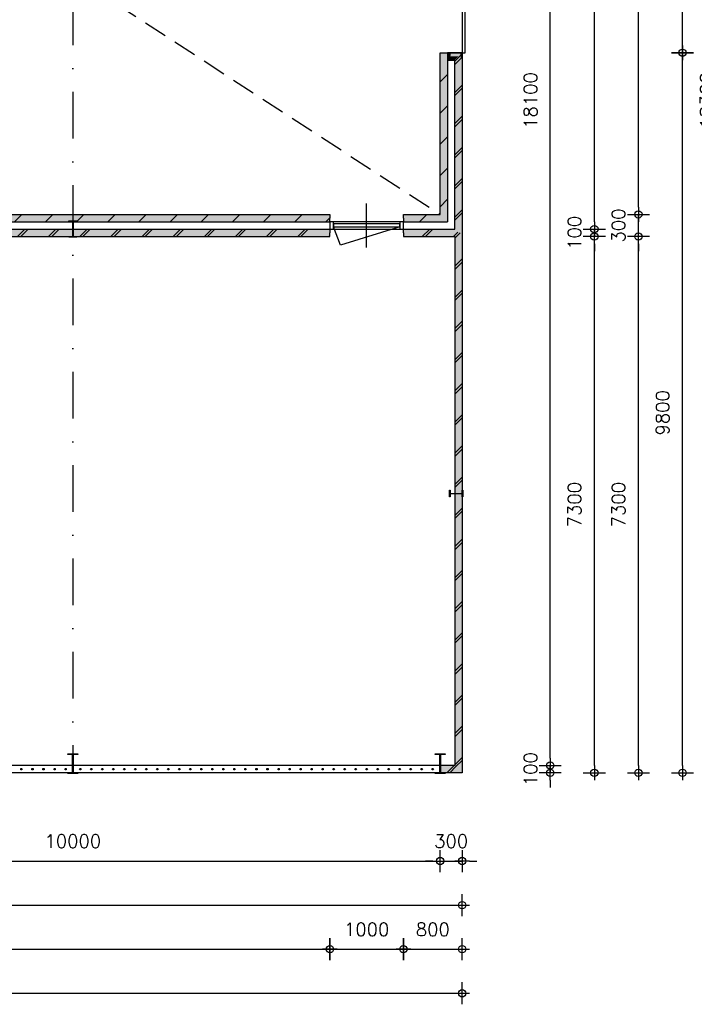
# Model space of a CAD drawing. Extents: x 0 to 114000, y -59400 to 0.
# Tile 15 of 24: x 78576 to 87761, y -52214 to -38814. Entities that reach past the tile are written whole.
import ezdxf

# ---------------------------------------------------------------- set-up
doc = ezdxf.new("R2010")
doc.units = 0
doc.header["$LTSCALE"] = 100
doc.header["$MEASUREMENT"] = 0
doc.header["$PDMODE"] = 1
doc.header["$PDSIZE"] = -3
doc.linetypes.add('DASHDOT2', pattern=[12.7, 6.35, -3.175, 0, -3.175])
doc.linetypes.add('HIDDEN2', pattern=[4.7625, 3.175, -1.5875])
doc.layers.get('0').update_dxf_attribs({"linetype": 'CONTINUOUS'})
doc.layers.get('DEFPOINTS').update_dxf_attribs({"linetype": 'CONTINUOUS'})
for name, color, linetype in [('A--A21--_F1---', 8, 'CONTINUOUS'), ('A--A21--_F123-', 9, 'CONTINUOUS'), ('A--L$7A-_STRAMIEN', 1, 'DASHDOT2'), ('A--L21--', 7, 'CONTINUOUS'), ('A--L21--_F1---', 7, 'CONTINUOUS'), ('A--L21--_F123-', 1, 'CONTINUOUS'), ('A--L28--', 7, 'CONTINUOUS'), ('A--L28--_F1---', 1, 'HIDDEN2'), ('A--L31--_F123-', 7, 'CONTINUOUS'), ('A--L32--_F123-', 7, 'CONTINUOUS'), ('A--M$1A-_F123-_MAATV', 7, 'CONTINUOUS'), ('X--LP---_F1---', 9, 'CONTINUOUS'), ('X--LR---_CP', 7, 'CONTINUOUS')]:
    doc.layers.add(name, color=color, linetype=linetype)
doc.styles.add('MISO', font='ROMANS.shx')
doc.dimstyles.new('DLV18', dxfattribs={"dimscale": 100, "dimtxt": 1.8, "dimasz": 1, "dimexe": 0, "dimexo": 0, "dimgap": 0, "dimtad": 0, "dimdec": 0, "dimrnd": 1, "dimzin": 0, "dimtxsty": 'MISO', "dimblk1": '$DIMDLV', "dimblk2": '$DIMDLV', "dimsah": 1, "dimcen": 0, "dimse1": 1, "dimse2": 1, "dimclrd": 256, "dimclre": 256, "dimclrt": 1, "dimazin": 3, "dimtfac": 1, "dimtdec": 0, "dimtix": 1, "dimtmove": 0, "dimatfit": 3, "dimtvp": 1.5, "dimtolj": 1, "dimtzin": 0})
pattern_1 = [(45, (-29350, 88026), (-212.0001, 212.0001), []), (45, (-29307.6, 88026), (-212.0001, 212.0001), [])]

# ---------------------------------------------------------------- blocks, each defined once
blk = doc.blocks.new('QD20568-')
at = {"layer": 'A--L28--_F1---', "color": 2, "linetype": 'CONTINUOUS'}
blk.add_lwpolyline([(67.5, -135), (-67.5, -135), (-67.5, -124.8), (-10.3, -124.8, 0.4142136), (-3.3, -117.8), (-3.3, 117.8, 0.4142136), (-10.3, 124.8), (-67.5, 124.8), (-67.5, 135), (67.5, 135), (67.5, 124.8), (10.3, 124.8, 0.4142136), (3.3, 117.8), (3.3, -117.8, 0.4142136), (10.3, -124.8), (67.5, -124.8)], format="xyb", close=True, dxfattribs=at)
at = {"layer": 'X--LR---_CP', "color": 4, "linetype": 'CONTINUOUS'}
for p in [(-3.3, 0), (0, 0), (3.3, 0)]:
    blk.add_point(p, dxfattribs=at)
blk = doc.blocks.new('*U260')
at = {"layer": 'A--A21--_F123-', "linetype": 'CONTINUOUS'}
for p, q in [((258, -50), (358, 50)), ((301, -50), (401, 50)), ((682, -50), (741, 9))]:
    blk.add_line(p, q, dxfattribs=at)
blk = doc.blocks.new('*U76')
at = {"layer": 'A--L21--_F1---', "color": 2, "linetype": 'CONTINUOUS'}
for points in [[(0, 0), (0, 50), (700, 50), (700, 50)], [(0, 0), (0, -50), (700, -50), (700, -50)]]:
    blk.add_lwpolyline(points, dxfattribs=at)
at = {"layer": 'X--LP---_F1---'}
for points in [[(0, 0), (0, 50), (750, 0), (700, 50)], [(750, 0), (700, -50), (0, 0), (0, -50)]]:
    blk.add_solid(points, dxfattribs=at)
blk.add_blockref('*U260', (0, 0))
blk = doc.blocks.new('*U256')
at = {"layer": 'A--A21--_F123-', "linetype": 'CONTINUOUS'}
blk.add_line((218, -50), (318, 50), dxfattribs=at)
blk = doc.blocks.new('*U75')
at = {"layer": 'A--L21--_F1---', "color": 2, "linetype": 'CONTINUOUS'}
for points in [[(0, 0), (0, 50), (500, 50), (500, 50)], [(0, 0), (0, -50), (600, -50), (600, -50)]]:
    blk.add_lwpolyline(points, dxfattribs=at)
at = {"layer": 'X--LP---_F1---'}
for points in [[(0, 0), (0, 50), (550, 0), (500, 50)], [(550, 0), (600, -50), (0, 0), (0, -50)]]:
    blk.add_solid(points, dxfattribs=at)
blk.add_blockref('*U256', (0, 0))
blk = doc.blocks.new('QD20566-')
at = {"layer": 'A--L28--_F1---', "color": 2, "linetype": 'CONTINUOUS'}
blk.add_lwpolyline([(55, -110), (-55, -110), (-55, -100.8), (-9.95, -100.8, 0.41421356), (-2.95, -93.8), (-2.95, 93.8, 0.41421356), (-9.95, 100.8), (-55, 100.8), (-55, 110), (55, 110), (55, 100.8), (9.95, 100.8, 0.41421356), (2.95, 93.8), (2.95, -93.8, 0.41421356), (9.95, -100.8), (55, -100.8)], format="xyb", close=True, dxfattribs=at)
at = {"layer": 'X--LR---_CP', "color": 4, "linetype": 'CONTINUOUS'}
for p in [(-2.95, 0), (0, 0), (2.95, 0)]:
    blk.add_point(p, dxfattribs=at)
blk = doc.blocks.new('*U79')
at = {"layer": 'A--A21--_F123-'}
h = blk.add_hatch(dxfattribs=at)
h.set_pattern_fill('ALFALINE', color=256, scale=300, style=0)
h.set_pattern_definition([(45, (-29150, 87870), (-212.132, 212.132), [])])
h.paths.add_polyline_path([(0, 0), (50, 0), (50, -2300), (0, -2250), (-50, -2200), (-50, 0)])
at = {"layer": 'A--L21--_F1---', "color": 2, "linetype": 'CONTINUOUS'}
for points in [[(-50, -2200), (-50, -2200), (-50, 0), (0, 0)], [(0, 0), (50, 0), (50, -2300), (50, -2300)]]:
    blk.add_lwpolyline(points, dxfattribs=at)
at = {"layer": 'X--LP---_F1---'}
for points in [[(0, -2250), (-50, -2200), (0, 0), (-50, 0)], [(0, 0), (50, 0), (0, -2250), (50, -2300)]]:
    blk.add_solid(points, dxfattribs=at)
blk = doc.blocks.new('*U273')
at = {"layer": 'A--A21--_F123-', "linetype": 'CONTINUOUS'}
for p, q in [((-50, -75), (25, 0)), ((-50, -456), (50, -356)), ((-50, -499), (50, -399)), ((-50, -880), (50, -780)), ((-50, -923), (50, -823)), ((-50, -1304), (50, -1204)), ((-50, -1347), (50, -1247)), ((-50, -1728), (50, -1628)), ((-50, -1771), (50, -1671)), ((-50, -2152), (50, -2052)), ((-50, -2195), (50, -2095)), ((-50, -2576), (50, -2476)), ((-50, -2619), (50, -2519)), ((-50, -3000), (50, -2900)), ((-50, -3043), (50, -2943)), ((-50, -3424), (50, -3324)), ((-50, -3467), (50, -3367)), ((-50, -3848), (50, -3748)), ((-50, -3891), (50, -3791)), ((-50, -4272), (50, -4172)), ((-50, -4315), (50, -4215)), ((-50, -4696), (50, -4596)), ((-50, -4739), (50, -4639)), ((-50, -5120), (50, -5020)), ((-50, -5163), (50, -5063)), ((-50, -5544), (50, -5444)), ((-50, -5587), (50, -5487)), ((-50, -5968), (50, -5868)), ((-50, -6011), (50, -5911)), ((-50, -6392), (50, -6292)), ((-50, -6435), (50, -6335)), ((-50, -6816), (50, -6716)), ((-50, -6859), (50, -6759)), ((-50, -7240), (50, -7140)), ((-34, -7266), (50, -7183))]:
    blk.add_line(p, q, dxfattribs=at)
blk = doc.blocks.new('*U78')
at = {"layer": 'A--L21--_F1---', "color": 2, "linetype": 'CONTINUOUS'}
for points in [[(50, 0), (50, 0), (50, -7350), (50, -7350)], [(-50, -50), (-50, -50), (-50, -7250), (-50, -7250)]]:
    blk.add_lwpolyline(points, dxfattribs=at)
at = {"layer": 'X--LP---_F1---'}
for points in [[(0, -7300), (-50, -7250), (0, 0), (-50, -50)], [(0, 0), (50, 0), (0, -7300), (50, -7350)]]:
    blk.add_solid(points, dxfattribs=at)
blk.add_blockref('*U273', (0, 0))
blk = doc.blocks.new('*U80')
at = {"layer": 'A--A21--_F123-'}
h = blk.add_hatch(dxfattribs=at)
h.set_pattern_fill('ALFABKST', color=256, scale=212, style=0)
h.set_pattern_definition(pattern_1)
h.paths.add_polyline_path([(0, 0), (50, 50), (-150, 50), (-150, 0), (-150, -50), (-50, -50)])
at = {"layer": 'A--L21--_F1---', "color": 2, "linetype": 'CONTINUOUS'}
for points in [[(50, 50), (50, 50), (-150, 50), (-150, 0)], [(-150, 0), (-150, -50), (-50, -50), (-50, -50)]]:
    blk.add_lwpolyline(points, dxfattribs=at)
at = {"layer": 'X--LP---_F1---'}
for points in [[(0, 0), (50, 50), (-150, 0), (-150, 50)], [(-150, 0), (-150, -50), (0, 0), (-50, -50)]]:
    blk.add_solid(points, dxfattribs=at)
blk = doc.blocks.new('$DIMDLV')
at = {"color": 0}
for p, q in [((0, -1.5), (0, 1.5)), ((-1, 0), (1, 0))]:
    blk.add_line(p, q, dxfattribs=at)
blk.add_circle((0, 0), 0.5, dxfattribs=at)
blk = doc.blocks.new('*D94')
at = {"linetype": 'BYBLOCK'}
for p, q in [((86600, -25284), (86600, -25184)), ((86600, -25484), (86600, -25384)), ((86600, -25584), (86600, -25684))]:
    blk.add_line(p, q, dxfattribs=at)
at = {"layer": 'DEFPOINTS', "color": 0, "linetype": 'BYBLOCK'}
for p in [(70200, -25384), (86600, -25384), (70300, -25484)]:
    blk.add_point(p, dxfattribs=at)
at = {"linetype": 'BYBLOCK', "xscale": 100, "yscale": 100, "zscale": 100}
for p, rotation in [((86600, -25384), 270), ((86600, -25484), 90)]:
    blk.add_blockref('$DIMDLV', p, dxfattribs=dict(at, rotation=rotation))
at = {"color": 1, "linetype": 'BYBLOCK', "insert": (86330, -25434), "char_height": 180, "attachment_point": 5, "rotation": 90, "style": 'MISO'}
blk.add_mtext('\\A1;100', dxfattribs=at)
blk = doc.blocks.new('*D95')
at = {"linetype": 'BYBLOCK'}
blk.add_line((86600, -25284), (86600, -7384), dxfattribs=at)
at = {"layer": 'DEFPOINTS', "color": 0, "linetype": 'BYBLOCK'}
for p in [(70200, -7284), (86600, -7284), (70200, -25384)]:
    blk.add_point(p, dxfattribs=at)
at = {"linetype": 'BYBLOCK', "xscale": 100, "yscale": 100, "zscale": 100}
for p, rotation in [((86600, -7284), 90), ((86600, -25384), 270)]:
    blk.add_blockref('$DIMDLV', p, dxfattribs=dict(at, rotation=rotation))
at = {"color": 1, "linetype": 'BYBLOCK', "insert": (86330, -16334), "char_height": 180, "attachment_point": 5, "rotation": 90, "style": 'MISO'}
blk.add_mtext('\\A1;18100', dxfattribs=at)
blk = doc.blocks.new('*D97')
at = {"linetype": 'BYBLOCK'}
blk.add_line((86400, -48964), (86400, -41864), dxfattribs=at)
at = {"layer": 'DEFPOINTS', "color": 0, "linetype": 'BYBLOCK'}
for p in [(69500, -41764), (86400, -41764), (69500, -49064)]:
    blk.add_point(p, dxfattribs=at)
at = {"linetype": 'BYBLOCK', "xscale": 100, "yscale": 100, "zscale": 100}
for p, rotation in [((86400, -41764), 90), ((86400, -49064), 270)]:
    blk.add_blockref('$DIMDLV', p, dxfattribs=dict(at, rotation=rotation))
at = {"color": 1, "linetype": 'BYBLOCK', "insert": (86130, -45414), "char_height": 180, "attachment_point": 5, "rotation": 90, "style": 'MISO'}
blk.add_mtext('\\A1;7300', dxfattribs=at)
blk = doc.blocks.new('*D98')
at = {"linetype": 'BYBLOCK'}
for p, q in [((86400, -41564), (86400, -41464)), ((86400, -41764), (86400, -41664)), ((86400, -41864), (86400, -41964))]:
    blk.add_line(p, q, dxfattribs=at)
at = {"layer": 'DEFPOINTS', "color": 0, "linetype": 'BYBLOCK'}
for p in [(69500, -41664), (86400, -41664), (69500, -41764)]:
    blk.add_point(p, dxfattribs=at)
at = {"linetype": 'BYBLOCK', "xscale": 100, "yscale": 100, "zscale": 100}
for p, rotation in [((86400, -41664), 270), ((86400, -41764), 90)]:
    blk.add_blockref('$DIMDLV', p, dxfattribs=dict(at, rotation=rotation))
at = {"color": 1, "linetype": 'BYBLOCK', "insert": (86130, -41714), "char_height": 180, "attachment_point": 5, "rotation": 90, "style": 'MISO'}
blk.add_mtext('\\A1;100', dxfattribs=at)
blk = doc.blocks.new('*D99')
at = {"linetype": 'BYBLOCK'}
blk.add_line((86400, -41564), (86400, -30864), dxfattribs=at)
at = {"layer": 'DEFPOINTS', "color": 0, "linetype": 'BYBLOCK'}
for p in [(69500, -30764), (86400, -30764), (69500, -41664)]:
    blk.add_point(p, dxfattribs=at)
at = {"linetype": 'BYBLOCK', "xscale": 100, "yscale": 100, "zscale": 100}
for p, rotation in [((86400, -30764), 90), ((86400, -41664), 270)]:
    blk.add_blockref('$DIMDLV', p, dxfattribs=dict(at, rotation=rotation))
at = {"color": 1, "linetype": 'BYBLOCK', "insert": (86130, -36214), "char_height": 180, "attachment_point": 5, "rotation": 90, "style": 'MISO'}
blk.add_mtext('\\A1;10900', dxfattribs=at)
blk = doc.blocks.new('*D100')
at = {"linetype": 'BYBLOCK'}
blk.add_line((87000, -48964), (87000, -41864), dxfattribs=at)
at = {"layer": 'DEFPOINTS', "color": 0, "linetype": 'BYBLOCK'}
for p in [(84500, -41764), (87000, -41764), (84600, -49064)]:
    blk.add_point(p, dxfattribs=at)
at = {"linetype": 'BYBLOCK', "xscale": 100, "yscale": 100, "zscale": 100}
for p, rotation in [((87000, -41764), 90), ((87000, -49064), 270)]:
    blk.add_blockref('$DIMDLV', p, dxfattribs=dict(at, rotation=rotation))
at = {"color": 1, "linetype": 'BYBLOCK', "insert": (86730, -45414), "char_height": 180, "attachment_point": 5, "rotation": 90, "style": 'MISO'}
blk.add_mtext('\\A1;7300', dxfattribs=at)
blk = doc.blocks.new('*D101')
at = {"linetype": 'BYBLOCK'}
for p, q in [((87000, -41364), (87000, -41264)), ((87000, -41764), (87000, -41464)), ((87000, -41864), (87000, -41964))]:
    blk.add_line(p, q, dxfattribs=at)
at = {"layer": 'DEFPOINTS', "color": 0, "linetype": 'BYBLOCK'}
for p in [(84300, -41464), (87000, -41464), (84500, -41764)]:
    blk.add_point(p, dxfattribs=at)
at = {"linetype": 'BYBLOCK', "xscale": 100, "yscale": 100, "zscale": 100}
for p, rotation in [((87000, -41464), 270), ((87000, -41764), 90)]:
    blk.add_blockref('$DIMDLV', p, dxfattribs=dict(at, rotation=rotation))
at = {"color": 1, "linetype": 'BYBLOCK', "insert": (86730, -41614), "char_height": 180, "attachment_point": 5, "rotation": 90, "style": 'MISO'}
blk.add_mtext('\\A1;300', dxfattribs=at)
blk = doc.blocks.new('*D102')
at = {"linetype": 'BYBLOCK'}
blk.add_line((87800, -17784), (87800, -7584), dxfattribs=at)
at = {"layer": 'DEFPOINTS', "color": 0, "linetype": 'BYBLOCK'}
for p in [(85100, -7484), (87800, -7484), (85100, -17884)]:
    blk.add_point(p, dxfattribs=at)
at = {"linetype": 'BYBLOCK', "xscale": 100, "yscale": 100, "zscale": 100}
for p, rotation in [((87800, -7484), 90), ((87800, -17884), 270)]:
    blk.add_blockref('$DIMDLV', p, dxfattribs=dict(at, rotation=rotation))
at = {"color": 1, "linetype": 'BYBLOCK', "insert": (87530, -12684), "char_height": 180, "attachment_point": 5, "rotation": 90, "style": 'MISO'}
blk.add_mtext('\\A1;10400', dxfattribs=at)
blk = doc.blocks.new('*D104')
at = {"linetype": 'BYBLOCK'}
blk.add_line((87600, -48964), (87600, -39364), dxfattribs=at)
at = {"layer": 'DEFPOINTS', "color": 0, "linetype": 'BYBLOCK'}
for p in [(84600, -39264), (87600, -39264), (84600, -49064)]:
    blk.add_point(p, dxfattribs=at)
at = {"linetype": 'BYBLOCK', "xscale": 100, "yscale": 100, "zscale": 100}
for p, rotation in [((87600, -39264), 90), ((87600, -49064), 270)]:
    blk.add_blockref('$DIMDLV', p, dxfattribs=dict(at, rotation=rotation))
at = {"color": 1, "linetype": 'BYBLOCK', "insert": (87330, -44164), "char_height": 180, "attachment_point": 5, "rotation": 90, "style": 'MISO'}
blk.add_mtext('\\A1;9800', dxfattribs=at)
blk = doc.blocks.new('*D105')
at = {"linetype": 'BYBLOCK'}
blk.add_line((88400, -15584), (88400, -12284), dxfattribs=at)
at = {"layer": 'DEFPOINTS', "color": 0, "linetype": 'BYBLOCK'}
for p in [(85400, -12184), (88400, -12184), (85400, -15684)]:
    blk.add_point(p, dxfattribs=at)
at = {"linetype": 'BYBLOCK', "xscale": 100, "yscale": 100, "zscale": 100}
for p, rotation in [((88400, -12184), 90), ((88400, -15684), 270)]:
    blk.add_blockref('$DIMDLV', p, dxfattribs=dict(at, rotation=rotation))
at = {"color": 1, "linetype": 'BYBLOCK', "insert": (88130, -13934), "char_height": 180, "attachment_point": 5, "rotation": 90, "style": 'MISO'}
blk.add_mtext('\\A1;3500', dxfattribs=at)
blk = doc.blocks.new('*D109')
at = {"linetype": 'BYBLOCK'}
blk.add_line((89000, -25384), (89000, -7284), dxfattribs=at)
at = {"layer": 'DEFPOINTS', "color": 0, "linetype": 'BYBLOCK'}
for p in [(85400, -7184), (89000, -7184), (85400, -25484)]:
    blk.add_point(p, dxfattribs=at)
at = {"linetype": 'BYBLOCK', "xscale": 100, "yscale": 100, "zscale": 100}
for p, rotation in [((89000, -7184), 90), ((89000, -25484), 270)]:
    blk.add_blockref('$DIMDLV', p, dxfattribs=dict(at, rotation=rotation))
at = {"color": 1, "linetype": 'BYBLOCK', "insert": (88730, -16334), "char_height": 180, "attachment_point": 5, "rotation": 90, "style": 'MISO'}
blk.add_mtext('\\A1;18300', dxfattribs=at)
blk = doc.blocks.new('*D137')
at = {"layer": 'A--M$1A-_F123-_MAATV', "linetype": 'CONTINUOUS'}
blk.add_line((74400, -50264), (84200, -50264), dxfattribs=at)
at = {"layer": 'DEFPOINTS', "color": 0, "linetype": 'CONTINUOUS'}
for p in [(74300, -39564), (84300, -41464), (84300, -50264)]:
    blk.add_point(p, dxfattribs=at)
at = {"layer": 'A--M$1A-_F123-_MAATV', "linetype": 'CONTINUOUS', "xscale": 100, "yscale": 100, "zscale": 100, "rotation": 180}
blk.add_blockref('$DIMDLV', (74300, -50264), dxfattribs=at)
at = {"layer": 'A--M$1A-_F123-_MAATV', "linetype": 'CONTINUOUS', "xscale": 100, "yscale": 100, "zscale": 100}
blk.add_blockref('$DIMDLV', (84300, -50264), dxfattribs=at)
at = {"layer": 'A--M$1A-_F123-_MAATV', "color": 1, "linetype": 'CONTINUOUS', "insert": (79300, -49994), "char_height": 180, "attachment_point": 5, "style": 'MISO'}
blk.add_mtext('\\A1;10000', dxfattribs=at)
blk = doc.blocks.new('*D138')
at = {"linetype": 'BYBLOCK'}
for p, q in [((85000, -26684), (84900, -26684)), ((85100, -26684), (85400, -26684)), ((85500, -26684), (85600, -26684))]:
    blk.add_line(p, q, dxfattribs=at)
at = {"layer": 'DEFPOINTS', "color": 0, "linetype": 'BYBLOCK'}
for p in [(85100, -17884), (85400, -18184), (85400, -26684)]:
    blk.add_point(p, dxfattribs=at)
at = {"linetype": 'BYBLOCK', "xscale": 100, "yscale": 100, "zscale": 100}
blk.add_blockref('$DIMDLV', (85100, -26684), dxfattribs=at)
at = {"linetype": 'BYBLOCK', "xscale": 100, "yscale": 100, "zscale": 100, "rotation": 180}
blk.add_blockref('$DIMDLV', (85400, -26684), dxfattribs=at)
at = {"color": 1, "linetype": 'BYBLOCK', "insert": (85250, -26414), "char_height": 180, "attachment_point": 5, "style": 'MISO'}
blk.add_mtext('\\A1;300', dxfattribs=at)
blk = doc.blocks.new('*D147')
at = {"linetype": 'BYBLOCK'}
blk.add_line((70400, -27284), (85300, -27284), dxfattribs=at)
at = {"layer": 'DEFPOINTS', "color": 0, "linetype": 'BYBLOCK'}
for p in [(70300, -25484), (85400, -25484), (85400, -27284)]:
    blk.add_point(p, dxfattribs=at)
at = {"linetype": 'BYBLOCK', "xscale": 100, "yscale": 100, "zscale": 100, "rotation": 180}
blk.add_blockref('$DIMDLV', (70300, -27284), dxfattribs=at)
at = {"linetype": 'BYBLOCK', "xscale": 100, "yscale": 100, "zscale": 100}
blk.add_blockref('$DIMDLV', (85400, -27284), dxfattribs=at)
at = {"color": 1, "linetype": 'BYBLOCK', "insert": (77850, -27014), "char_height": 180, "attachment_point": 5, "style": 'MISO'}
blk.add_mtext('\\A1;15100', dxfattribs=at)
blk = doc.blocks.new('*D151')
at = {"layer": 'A--M$1A-_F123-_MAATV', "linetype": 'CONTINUOUS'}
blk.add_line((69600, -51464), (82700, -51464), dxfattribs=at)
at = {"layer": 'DEFPOINTS', "color": 0, "linetype": 'CONTINUOUS'}
for p in [(82800, -41764), (69500, -49064), (82800, -51464)]:
    blk.add_point(p, dxfattribs=at)
at = {"layer": 'A--M$1A-_F123-_MAATV', "linetype": 'CONTINUOUS', "xscale": 100, "yscale": 100, "zscale": 100, "rotation": 180}
blk.add_blockref('$DIMDLV', (69500, -51464), dxfattribs=at)
at = {"layer": 'A--M$1A-_F123-_MAATV', "linetype": 'CONTINUOUS', "xscale": 100, "yscale": 100, "zscale": 100}
blk.add_blockref('$DIMDLV', (82800, -51464), dxfattribs=at)
at = {"layer": 'A--M$1A-_F123-_MAATV', "color": 1, "linetype": 'CONTINUOUS', "insert": (76150, -51194), "char_height": 180, "attachment_point": 5, "style": 'MISO'}
blk.add_mtext('\\A1;13300', dxfattribs=at)
blk = doc.blocks.new('*D152')
at = {"linetype": 'BYBLOCK'}
blk.add_line((4900, -28484), (85300, -28484), dxfattribs=at)
at = {"layer": 'DEFPOINTS', "color": 0, "linetype": 'BYBLOCK'}
for p in [(4800, -25484), (85400, -25484), (85400, -28484)]:
    blk.add_point(p, dxfattribs=at)
at = {"linetype": 'BYBLOCK', "xscale": 100, "yscale": 100, "zscale": 100, "rotation": 180}
blk.add_blockref('$DIMDLV', (4800, -28484), dxfattribs=at)
at = {"linetype": 'BYBLOCK', "xscale": 100, "yscale": 100, "zscale": 100}
blk.add_blockref('$DIMDLV', (85400, -28484), dxfattribs=at)
at = {"color": 1, "linetype": 'BYBLOCK', "insert": (45100, -28214), "char_height": 180, "attachment_point": 5, "style": 'MISO'}
blk.add_mtext('\\A1;80600', dxfattribs=at)
blk = doc.blocks.new('*U215')
at = {"layer": 'A--A21--_F123-'}
h = blk.add_hatch(dxfattribs=at)
h.set_pattern_fill('ALFABKST', color=256, scale=212, style=0)
h.set_pattern_definition(pattern_1)
h.paths.add_polyline_path([(0, 0), (50, 50), (50, -2400), (0, -2400), (-50, -2350), (-50, -50)])
at = {"layer": 'A--L21--_F1---', "color": 2, "linetype": 'CONTINUOUS'}
for points in [[(50, 50), (50, 50), (50, -2400), (50, -2400)], [(-50, -2350), (-50, -2350), (-50, -50), (-50, -50)]]:
    blk.add_lwpolyline(points, dxfattribs=at)
at = {"layer": 'X--LP---_F1---'}
for points in [[(0, -2400), (-50, -2350), (0, 0), (-50, -50)], [(0, 0), (50, 50), (0, -2400), (50, -2400)]]:
    blk.add_solid(points, dxfattribs=at)
blk = doc.blocks.new('QD20564-')
at = {"layer": 'A--L28--_F1---', "color": 2, "linetype": 'CONTINUOUS'}
blk.add_lwpolyline([(45.5, -90), (-45.5, -90), (-45.5, -82), (-9.65, -82, 0.41421356), (-2.65, -75), (-2.65, 75, 0.41421356), (-9.65, 82), (-45.5, 82), (-45.5, 90), (45.5, 90), (45.5, 82), (9.65, 82, 0.41421356), (2.65, 75), (2.65, -75, 0.41421356), (9.65, -82), (45.5, -82)], format="xyb", close=True, dxfattribs=at)
at = {"layer": 'X--LR---_CP', "color": 4, "linetype": 'CONTINUOUS'}
for p in [(-2.65, 0), (0, 0), (2.65, 0)]:
    blk.add_point(p, dxfattribs=at)
blk = doc.blocks.new('*U325')
at = {"layer": 'A--A21--_F123-', "linetype": 'CONTINUOUS'}
for p, q in [((256, -50), (356, 50)), ((299, -50), (399, 50)), ((680, -50), (780, 50)), ((723, -50), (823, 50)), ((1104, -50), (1204, 50)), ((1147, -50), (1247, 50)), ((1528, -50), (1628, 50)), ((1571, -50), (1671, 50)), ((1952, -50), (2052, 50)), ((1995, -50), (2095, 50)), ((2376, -50), (2476, 50)), ((2419, -50), (2519, 50)), ((2800, -50), (2900, 50)), ((2843, -50), (2943, 50)), ((3224, -50), (3324, 50)), ((3267, -50), (3367, 50)), ((3648, -50), (3748, 50)), ((3691, -50), (3791, 50)), ((4072, -50), (4172, 50)), ((4115, -50), (4215, 50)), ((4496, -50), (4596, 50)), ((4539, -50), (4639, 50)), ((4920, -50), (5020, 50)), ((4963, -50), (5063, 50)), ((5344, -50), (5444, 50)), ((5387, -50), (5487, 50)), ((5768, -50), (5868, 50)), ((5811, -50), (5911, 50)), ((6192, -50), (6292, 50)), ((6235, -50), (6335, 50)), ((6616, -50), (6716, 50)), ((6659, -50), (6759, 50)), ((7040, -50), (7140, 50)), ((7083, -50), (7183, 50)), ((7464, -50), (7564, 50)), ((7507, -50), (7607, 50)), ((7888, -50), (7988, 50)), ((7931, -50), (8031, 50)), ((8312, -50), (8412, 50)), ((8355, -50), (8455, 50)), ((8736, -50), (8750, -36))]:
    blk.add_line(p, q, dxfattribs=at)
blk = doc.blocks.new('*U261')
at = {"layer": 'A--L21--_F1---', "color": 2, "linetype": 'CONTINUOUS'}
for points in [[(0, 50), (0, 50), (8750, 50), (8750, 0)], [(0, -50), (0, -50), (8750, -50), (8750, 0)]]:
    blk.add_lwpolyline(points, dxfattribs=at)
at = {"layer": 'X--LP---_F1---'}
for points in [[(0, 0), (0, 50), (8750, 0), (8750, 50)], [(8750, 0), (8750, -50), (0, 0), (0, -50)]]:
    blk.add_solid(points, dxfattribs=at)
at = {"layer": 'A--A21--_F123-'}
blk.add_blockref('*U325', (0, 0), dxfattribs=at)
blk = doc.blocks.new('*D263')
at = {"layer": 'A--M$1A-_F123-_MAATV'}
blk.add_line((82900, -51464), (83700, -51464), dxfattribs=at)
at = {"layer": 'DEFPOINTS', "color": 0}
for p in [(82800, -41764), (83800, -41764), (83800, -51464)]:
    blk.add_point(p, dxfattribs=at)
at = {"layer": 'A--M$1A-_F123-_MAATV', "xscale": 100, "yscale": 100, "zscale": 100, "rotation": 180}
blk.add_blockref('$DIMDLV', (82800, -51464), dxfattribs=at)
at = {"layer": 'A--M$1A-_F123-_MAATV', "xscale": 100, "yscale": 100, "zscale": 100}
blk.add_blockref('$DIMDLV', (83800, -51464), dxfattribs=at)
at = {"layer": 'A--M$1A-_F123-_MAATV', "color": 1, "insert": (83300, -51194), "char_height": 180, "attachment_point": 5, "style": 'MISO'}
blk.add_mtext('\\A1;1000', dxfattribs=at)
blk = doc.blocks.new('*D264')
at = {"layer": 'A--M$1A-_F123-_MAATV'}
blk.add_line((83900, -51464), (84500, -51464), dxfattribs=at)
at = {"layer": 'DEFPOINTS', "color": 0}
for p in [(83800, -41764), (84600, -49064), (84600, -51464)]:
    blk.add_point(p, dxfattribs=at)
at = {"layer": 'A--M$1A-_F123-_MAATV', "xscale": 100, "yscale": 100, "zscale": 100, "rotation": 180}
blk.add_blockref('$DIMDLV', (83800, -51464), dxfattribs=at)
at = {"layer": 'A--M$1A-_F123-_MAATV', "xscale": 100, "yscale": 100, "zscale": 100}
blk.add_blockref('$DIMDLV', (84600, -51464), dxfattribs=at)
at = {"layer": 'A--M$1A-_F123-_MAATV', "color": 1, "insert": (84200, -51194), "char_height": 180, "attachment_point": 5, "style": 'MISO'}
blk.add_mtext('\\A1;800', dxfattribs=at)
blk = doc.blocks.new('*U271')
at = {"layer": 'A--A21--_F123-', "linetype": 'CONTINUOUS'}
for p, q in [((-160, -50), (-60, 50)), ((-117, -50), (-34, 34))]:
    blk.add_line(p, q, dxfattribs=at)
blk = doc.blocks.new('*U266')
at = {"layer": 'A--L21--_F1---', "color": 2, "linetype": 'CONTINUOUS'}
for points in [[(-50, 50), (-50, 50), (-246.7, 50), (-246.7, 0)], [(50, -50), (50, -50), (-246.7, -50), (-246.7, 0)]]:
    blk.add_lwpolyline(points, dxfattribs=at)
at = {"layer": 'X--LP---_F1---'}
for points in [[(-246.7, 0), (-246.7, 50), (0, 0), (-50, 50)], [(0, 0), (50, -50), (-246.7, 0), (-246.7, -50)]]:
    blk.add_solid(points, dxfattribs=at)
at = {"layer": 'A--A21--_F123-'}
blk.add_blockref('*U271', (0, 0), dxfattribs=at)
blk = doc.blocks.new('QD20673-')
at = {"layer": 'A--L28--_F1---', "color": 2, "linetype": 'CONTINUOUS'}
blk.add_lwpolyline([(0, -89), (0, 89), (70, 89), (70, 85, -0.391021), (66, 81), (16, 77, 0.39104), (8, 68), (8, -68, 0.39104), (16, -77), (66, -81, -0.391021), (70, -85), (70, -89)], format="xyb", close=True, dxfattribs=at)
at = {"layer": 'X--LR---_CP', "color": 4, "linetype": 'CONTINUOUS'}
for p in [(0, 0), (0, 0), (8, 0)]:
    blk.add_point(p, dxfattribs=at)
blk = doc.blocks.new('*U421')
at = {"layer": 'A--A21--_F123-', "linetype": 'CONTINUOUS'}
for p, q in [((287, -50), (387, 50)), ((712, -50), (812, 50)), ((1136, -50), (1236, 50)), ((1560, -50), (1660, 50)), ((1984, -50), (2084, 50)), ((2409, -50), (2509, 50)), ((2833, -50), (2933, 50)), ((3257, -50), (3357, 50)), ((3681, -50), (3781, 50)), ((4106, -50), (4206, 50)), ((4530, -50), (4630, 50)), ((4954, -50), (5054, 50)), ((5379, -50), (5479, 50)), ((5803, -50), (5903, 50)), ((6227, -50), (6327, 50)), ((6651, -50), (6751, 50)), ((7076, -50), (7176, 50)), ((7500, -50), (7600, 50)), ((7924, -50), (8024, 50)), ((8348, -50), (8448, 50)), ((8773, -50), (8873, 50)), ((9197, -50), (9297, 50)), ((9621, -50), (9721, 50)), ((10045, -50), (10100, 5))]:
    blk.add_line(p, q, dxfattribs=at)
blk = doc.blocks.new('*U320')
at = {"layer": 'A--L21--_F1---', "color": 2, "linetype": 'CONTINUOUS'}
for points in [[(0, 0), (0, 50), (10100, 50), (10100, 0)], [(0, 0), (0, -50), (10100, -50), (10100, 0)]]:
    blk.add_lwpolyline(points, dxfattribs=at)
at = {"layer": 'X--LP---_F1---'}
for points in [[(0, 0), (0, 50), (10100, 0), (10100, 50)], [(10100, 0), (10100, -50), (0, 0), (0, -50)]]:
    blk.add_solid(points, dxfattribs=at)
at = {"layer": 'A--A21--_F123-'}
blk.add_blockref('*U421', (0, 0), dxfattribs=at)

msp = doc.modelspace()

# ---------------------------------------------------------------- linework, layer by layer
at = {"layer": 'A--A21--_F1---'}
for centre in [(78600, -49013.9), (78750, -49013.9), (78900, -49013.9), (79050, -49013.9), (79200, -49013.9), (79400, -49013.9), (79550, -49013.9), (79700, -49013.9), (79850, -49013.9), (80000, -49013.9), (80150, -49013.9), (80300, -49013.9), (80450, -49013.9), (80600, -49013.9), (80750, -49013.9), (80900, -49013.9), (81050, -49013.9), (81200, -49013.9), (81350, -49013.9), (81500, -49013.9), (81650, -49013.9), (81800, -49013.9), (81950, -49013.9), (82100, -49013.9), (82250, -49013.9), (82400, -49013.9), (82550, -49013.9), (82700, -49013.9), (82850, -49013.9), (83000, -49013.9), (83150, -49013.9), (83300, -49013.9), (83450, -49013.9), (83600, -49013.9), (83750, -49013.9), (83900, -49013.9), (84050, -49013.9), (84200, -49013.9)]:
    msp.add_circle(centre, 10, dxfattribs=at)
at = {"layer": 'A--L$7A-_STRAMIEN'}
msp.add_line((79300, -28363.9), (79300, -49063.9), dxfattribs=at)
at = {"layer": 'A--L21--_F123-', "color": 8, "linetype": 'HIDDEN2'}
msp.add_line((74300, -34963.9), (84300, -41463.9), dxfattribs=at)
at = {"layer": 'A--L21--_F123-', "color": 8}
for points in [[(84300, -48963.9), (84300, -48963.9), (69500, -48963.9)], [(84500, -49063.9), (84500, -49063.9), (69500, -49063.9)]]:
    msp.add_lwpolyline(points, dxfattribs=at)
at = {"layer": 'A--L31--_F123-', "color": 1, "linetype": 'CONTINUOUS'}
msp.add_line((83300, -41913.9), (83300, -41313.9), dxfattribs=at)
for points in [[(82800, -41663.9), (83800, -41663.9), (83800, -41563.9), (82800, -41563.9)], [(82800, -41663.9), (82850, -41663.9), (82850, -41563.9), (82800, -41563.9)], [(82850, -41633.9), (83750, -41633.9), (83750, -41593.9), (82850, -41593.9)], [(83750, -41663.9), (83800, -41663.9), (83800, -41563.9), (83750, -41563.9)]]:
    msp.add_lwpolyline(points, close=True, dxfattribs=at)
msp.add_lwpolyline([(83750, -41633.9), (82945.8, -41883.7), (82850, -41633.9)], dxfattribs=at)
at = {"layer": 'A--L32--_F123-', "color": 1, "linetype": 'CONTINUOUS'}
msp.add_lwpolyline([(84600, -35763.9), (84600, -39263.9), (84640, -39263.9), (84640, -35763.9)], close=True, dxfattribs=at)

# ---------------------------------------------------------------- block references
at = {"layer": 'A--L21--'}
for name, p in [('*U79', (84350, -39263.9)), ('*U80', (84550, -39313.9)), ('*U215', (84550, -39313.9)), ('*U320', (72700, -41513.9)), ('*U75', (83800, -41513.9)), ('*U261', (74050, -41713.9)), ('*U76', (83800, -41713.9)), ('*U78', (84550, -41713.9)), ('*U266', (84550, -49013.9))]:
    msp.add_blockref(name, p, dxfattribs=at)
at = {"layer": 'A--L28--', "rotation": 270}
for name, p in [('QD20673-', (84510.7, -39263.9)), ('QD20564-', (84518, -45263.9))]:
    msp.add_blockref(name, p, dxfattribs=at)
at = {"layer": 'A--L28--'}
for name, p in [('QD20566-', (79300, -41663.1)), ('QD20568-', (79300, -48939.1)), ('QD20568-', (84300, -48939.1))]:
    msp.add_blockref(name, p, dxfattribs=at)

# ---------------------------------------------------------------- dimensions: what is measured, and where the dimension line sits
at = {"layer": 'A--M$1A-_F123-_MAATV', "linetype": 'CONTINUOUS'}
for base, p1, p2, picture, middle in [((86400, -30763.9), (69500, -41663.9), (69500, -30763.9), '*D99', (86130, -36213.9)), ((87600, -39263.9), (84600, -49063.9), (84600, -39263.9), '*D104', (87330, -44163.9)), ((87000, -41463.9), (84500, -41763.9), (84300, -41463.9), '*D101', (86730, -41613.9)), ((86400, -41663.9), (69500, -41763.9), (69500, -41663.9), '*D98', (86130, -41713.9)), ((86400, -41763.9), (69500, -49063.9), (69500, -41763.9), '*D97', (86130, -45413.9)), ((87000, -41763.9), (84600, -49063.9), (84500, -41763.9), '*D100', (86730, -45413.9))]:
    dim = msp.add_linear_dim(base=base, p1=p1, p2=p2, angle=90, dimstyle='DLV18', dxfattribs=at)
    dim.commit()
    dim.dimension.update_dxf_attribs({"geometry": picture, "text_midpoint": middle})
for base, p1, p2, picture, middle in [((88200, -30763.9), (84600, -49063.9), (84600, -30763.9), '*D109', (87930, -39913.9)), ((85800, -30863.9), (69400, -48963.9), (69400, -30863.9), '*D95', (85530, -39913.9)), ((87000, -31063.9), (84300, -41463.9), (84300, -31063.9), '*D102', (86730, -36263.9)), ((87600, -35763.9), (84600, -39263.9), (84600, -35763.9), '*D105', (87330, -37513.9)), ((85800, -48963.9), (69500, -49063.9), (69400, -48963.9), '*D94', (85530, -49013.9))]:
    dim = msp.add_linear_dim(base=base, p1=p1, p2=p2, angle=90, dimstyle='DLV18', dxfattribs=at)
    dim.commit()
    dim.dimension.update_dxf_attribs({"geometry": picture, "text_midpoint": middle, "insert": (-800, -23580.1)})
for base, p1, p2, picture, middle in [((84300, -50263.9), (74300, -39563.9), (84300, -41463.9), '*D137', (79300, -49993.9)), ((82800, -51463.9), (69500, -49063.9), (82800, -41763.9), '*D151', (76150, -51193.9))]:
    dim = msp.add_linear_dim(base=base, p1=p1, p2=p2, dimstyle='DLV18', dxfattribs=at)
    dim.commit()
    dim.dimension.update_dxf_attribs({"geometry": picture, "text_midpoint": middle})
for base, p1, p2, picture, middle in [((84600, -50263.9), (84300, -41463.9), (84600, -41763.9), '*D138', (84450, -49993.9)), ((84600, -52063.9), (4000, -49063.9), (84600, -49063.9), '*D152', (44300, -51793.9)), ((84600, -50863.9), (69500, -49063.9), (84600, -49063.9), '*D147', (77050, -50593.9))]:
    dim = msp.add_linear_dim(base=base, p1=p1, p2=p2, dimstyle='DLV18', dxfattribs=at)
    dim.commit()
    dim.dimension.update_dxf_attribs({"geometry": picture, "text_midpoint": middle, "insert": (-800, -23580.1)})
at = {"layer": 'A--M$1A-_F123-_MAATV'}
dim = msp.add_linear_dim(base=(83800, -51463.9), p1=(82800, -41763.9), p2=(83800, -41763.9), dimstyle='DLV18', dxfattribs=at)
dim.commit()
dim.dimension.update_dxf_attribs({"geometry": '*D263', "text_midpoint": (83300, -51193.9)})
dim = msp.add_linear_dim(base=(84600, -51463.9), p1=(83800, -41763.9), p2=(84600, -49063.9), dimstyle='DLV18', dxfattribs=at)
dim.commit()
dim.dimension.update_dxf_attribs({"geometry": '*D264', "text_midpoint": (84200, -51463.9), "dimtype": 160})

doc.saveas('drawing.dxf')
